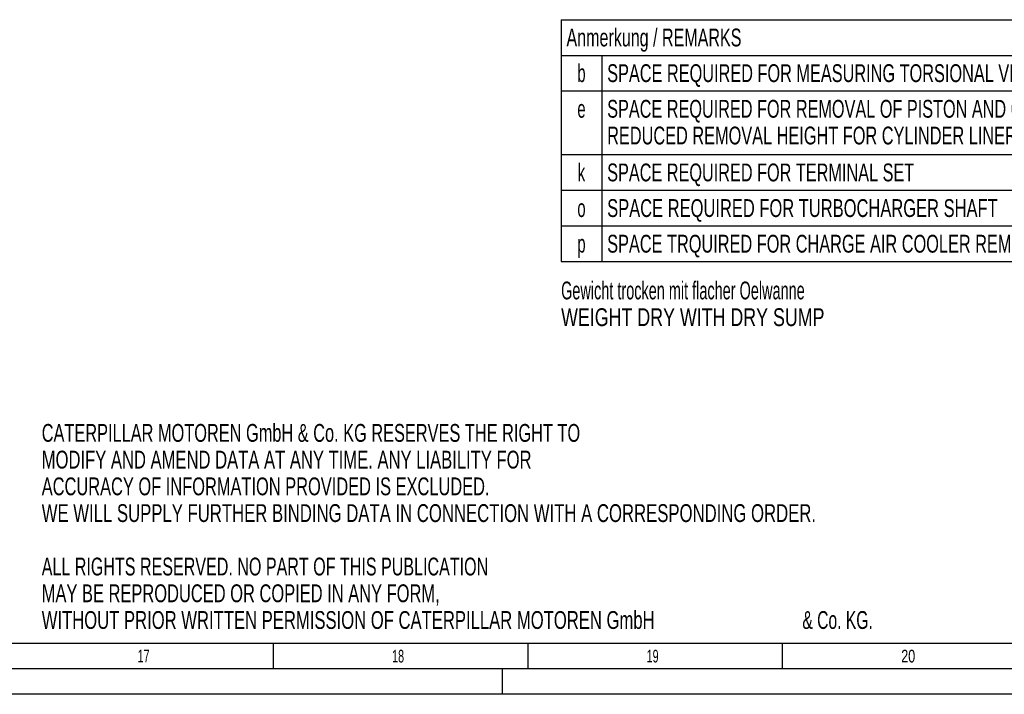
# Model space of a CAD drawing. Header units: millimetres. Extents: x 0 to 1189, y 0 to 841.
# Tile 54 of 106: x 795 to 988, y 0 to 133. Entities that reach past the tile are written whole.
import ezdxf
from ezdxf.enums import TextEntityAlignment as Align

# ---------------------------------------------------------------- set-up
doc = ezdxf.new("R2010")
doc.units = ezdxf.units.MM
doc.header["$LTSCALE"] = 65.395
doc.layers.get('0').update_dxf_attribs({"linetype": 'CONTINUOUS'})
doc.styles.get("Standard").update_dxf_attribs({"font": 'txt', "width": 0.6})
doc.styles.add('TEXTSTYLE_2', font='txt')

# ---------------------------------------------------------------- blocks, each defined once
blk = doc.blocks.new('*T1006')
at = {"color": 2, "linetype": 'Continuous'}
for p, q in [((0, 0), (278, 0)), ((0, 0), (0, -47.5)), ((278, 0), (278, -47.5)), ((0, -7), (278, -7)), ((8, -7), (8, -47.5)), ((0, -14), (278, -14)), ((0, -26.5), (278, -26.5)), ((0, -33.5), (278, -33.5)), ((0, -40.5), (278, -40.5)), ((0, -47.5), (278, -47.5))]:
    blk.add_line(p, q, dxfattribs=at)
for s, width, p in [('Anmerkung / REMARKS', 0.674185, (1.05, -5.25)), ('SPACE REQUIRED FOR MEASURING TORSIONAL VIBRATIONS, AND/OR FOR REMOVAL OF THE VIBRATION DAMPER AND/OR LUBOIL PUMP', 0.683886, (9.05, -12.25)), ('SPACE REQUIRED FOR REMOVAL OF PISTON AND CYLINDER LINER', 0.681818, (9.05, -19.25)), ('REDUCED REMOVAL HEIGHT FOR CYLINDER LINER 2940mm', 0.684524, (9.05, -24.5)), ('SPACE REQUIRED FOR TERMINAL SET', 0.682028, (9.05, -31.75)), ('SPACE REQUIRED FOR TURBOCHARGER SHAFT', 0.692407, (9.05, -38.75)), ('SPACE TRQUIRED FOR CHARGE AIR COOLER REMOVING', 0.684656, (9.05, -45.75))]:
    blk.add_text(s, height=3.5, dxfattribs=dict(at, width=width)).set_placement(p)
at = {"color": 2, "linetype": 'Continuous', "width": 0.619048}
for s, p in [('b', (4, -12.25)), ('e', (4, -19.25)), ('k', (4, -31.75)), ('o', (4, -38.75)), ('p', (4, -45.75))]:
    blk.add_text(s, height=3.5, dxfattribs=at).set_placement(p, align=Align.CENTER)

msp = doc.modelspace()

# ---------------------------------------------------------------- linework, layer by layer
at = {"color": 5, "linetype": 'Continuous'}
for p, q in [((1179, 10), (10, 10)), ((844.5, 5), (844.5, 10)), ((894.5, 5), (894.5, 10)), ((944.5, 5), (944.5, 10)), ((889.5, 0), (889.5, 5)), ((1189, 0), (0, 0))]:
    msp.add_line(p, q, dxfattribs=at)
at = {"color": 6, "linetype": 'Continuous'}
msp.add_line((1184, 5), (5, 5), dxfattribs=at)

# ---------------------------------------------------------------- block references
msp.add_blockref('*T1006', (901.00055, 132.50042))

# ---------------------------------------------------------------- texts
at = {"color": 2, "linetype": 'Continuous'}
for s, width, p in [('Gewicht trocken mit flacher Oelwanne', 0.607143, (901, 77.57198)), ('WEIGHT DRY WITH DRY SUMP', 0.748016, (901, 72.32198)), ('CATERPILLAR MOTOREN GmbH & Co. KG RESERVES THE RIGHT TO ', 0.685799, (798.9787, 49.59223)), ('MODIFY AND AMEND DATA AT ANY TIME. ANY LIABILITY FOR ', 0.696765, (798.9787, 44.34223)), ('ACCURACY OF INFORMATION PROVIDED IS EXCLUDED. ', 0.688923, (798.9787, 39.09223)), ('WE WILL SUPPLY FURTHER BINDING DATA IN CONNECTION WITH A CORRESPONDING ORDER.', 0.701299, (798.9787, 33.84223)), ('ALL RIGHTS RESERVED. NO PART OF THIS PUBLICATION ', 0.674441, (798.9787, 23.34223)), ('MAY BE REPRODUCED OR COPIED IN ANY FORM, ', 0.691057, (798.9787, 18.09223)), ('WITHOUT PRIOR WRITTEN PERMISSION OF CATERPILLAR MOTOREN GmbH ', 0.698283, (798.9787, 12.84223)), ('& Co. KG.', 0.656085, (948.39537, 12.84223))]:
    msp.add_text(s, height=3.5, dxfattribs=dict(at, width=width)).set_placement(p)
at = {"color": 5, "linetype": 'Continuous', "style": 'TEXTSTYLE_2'}
for s, width, p in [('17', 0.630952, (817.806, 6.248)), ('18', 0.630952, (867.806, 6.248)), ('19', 0.630952, (917.806, 6.248)), ('20', 0.738095, (967.806, 6.248))]:
    msp.add_text(s, height=2.50001, dxfattribs=dict(at, width=width)).set_placement(p)

doc.saveas('drawing.dxf')
